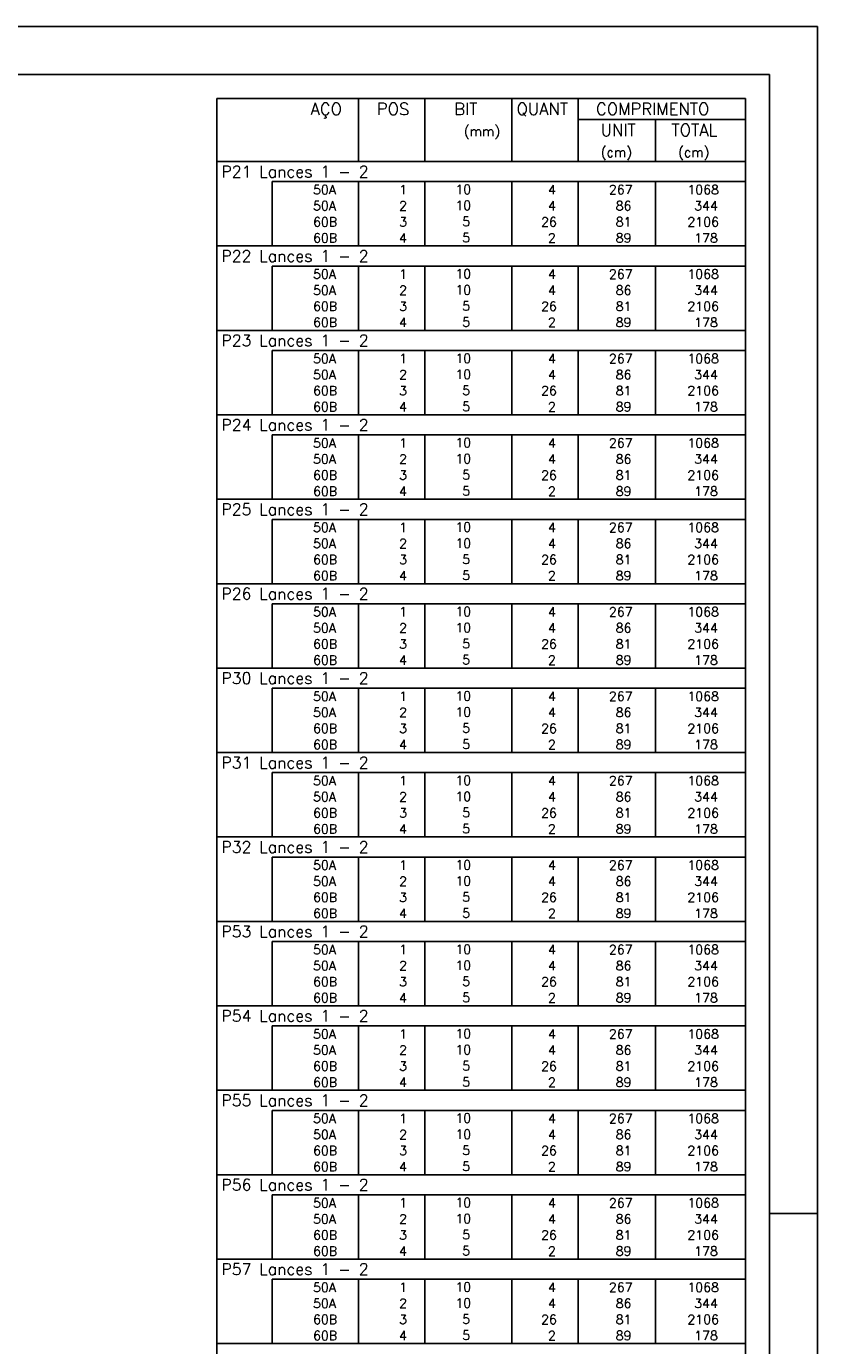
# Model space of a CAD drawing. Extents: x 0 to 119, y 0 to 84.
# Tile 13 of 13: x 102 to 119, y 57 to 84. Entities that reach past the tile are written whole.
import ezdxf

# ---------------------------------------------------------------- set-up
doc = ezdxf.new("R2010")
doc.units = 0
doc.header["$MEASUREMENT"] = 0
for name, color, linetype in [('1', 1, 'CONTINUOUS'), ('2', 2, 'CONTINUOUS'), ('8', 8, 'CONTINUOUS')]:
    doc.layers.add(name, color=color, linetype=linetype)
doc.styles.get("Standard").update_dxf_attribs({"font": 'ROMANS.SHX'})

msp = doc.modelspace()

# ---------------------------------------------------------------- linework, layer by layer
at = {"layer": '1', "linetype": 'Continuous'}
for p, q in [((0, 84.099998), (118.900002, 84.099998)), ((118.900002, 0), (118.900002, 84.099998)), ((117.900002, 59.400002), (118.900002, 59.400002))]:
    msp.add_line(p, q, dxfattribs=at)
at = {"layer": '2', "linetype": 'Continuous'}
for p, q in [((106.4, 82.600451), (106.4, 81.287951)), ((106.4, 82.600451), (117.4, 82.600451)), ((109.35, 81.287951), (109.35, 82.600451)), ((110.73, 81.287951), (110.73, 82.600451)), ((112.54, 81.287951), (112.54, 82.600451)), ((113.92, 81.287951), (113.92, 82.600451)), ((117.4, 82.600451), (117.4, 81.287951)), ((113.92, 82.162951), (117.4, 82.162951)), ((115.53, 81.287951), (115.53, 82.162951)), ((106.4, 81.287951), (117.4, 81.287951)), ((106.4, 80.869705), (106.4, 81.287951)), ((106.4, 81.287951), (117.4, 81.287951)), ((117.4, 80.869705), (117.4, 81.287951)), ((106.4, 80.535108), (106.4, 80.869705)), ((117.4, 80.869705), (107.55, 80.869705)), ((107.55, 80.869705), (107.55, 80.535108)), ((109.35, 80.869705), (109.35, 80.535108)), ((110.73, 80.869705), (110.73, 80.535108)), ((112.54, 80.869705), (112.54, 80.535108)), ((113.92, 80.869705), (113.92, 80.535108)), ((115.53, 80.869705), (115.53, 80.535108)), ((117.4, 80.535108), (117.4, 80.869705)), ((106.4, 80.20051), (106.4, 80.535108)), ((107.55, 80.535108), (107.55, 80.20051)), ((109.35, 80.535108), (109.35, 80.20051)), ((110.73, 80.535108), (110.73, 80.20051)), ((112.54, 80.535108), (112.54, 80.20051)), ((113.92, 80.535108), (113.92, 80.20051)), ((115.53, 80.535108), (115.53, 80.20051)), ((117.4, 80.20051), (117.4, 80.535108)), ((106.4, 79.865913), (106.4, 80.20051)), ((107.55, 80.20051), (107.55, 79.865913)), ((109.35, 80.20051), (109.35, 79.865913)), ((110.73, 80.20051), (110.73, 79.865913)), ((112.54, 80.20051), (112.54, 79.865913)), ((113.92, 80.20051), (113.92, 79.865913)), ((115.53, 80.20051), (115.53, 79.865913)), ((117.4, 79.865913), (117.4, 80.20051)), ((106.4, 79.531316), (106.4, 79.865913)), ((107.55, 79.865913), (107.55, 79.531316)), ((109.35, 79.865913), (109.35, 79.531316)), ((110.73, 79.865913), (110.73, 79.531316)), ((112.54, 79.865913), (112.54, 79.531316)), ((113.92, 79.865913), (113.92, 79.531316)), ((115.53, 79.865913), (115.53, 79.531316)), ((117.4, 79.531316), (117.4, 79.865913)), ((106.4, 79.11307), (106.4, 79.531316)), ((106.4, 79.531316), (117.4, 79.531316)), ((117.4, 79.11307), (117.4, 79.531316)), ((106.4, 78.778473), (106.4, 79.11307)), ((117.4, 79.11307), (107.55, 79.11307)), ((107.55, 79.11307), (107.55, 78.778473)), ((109.35, 79.11307), (109.35, 78.778473)), ((110.73, 79.11307), (110.73, 78.778473)), ((112.54, 79.11307), (112.54, 78.778473)), ((113.92, 79.11307), (113.92, 78.778473)), ((115.53, 79.11307), (115.53, 78.778473)), ((117.4, 78.778473), (117.4, 79.11307)), ((106.4, 78.443875), (106.4, 78.778473)), ((107.55, 78.778473), (107.55, 78.443875)), ((109.35, 78.778473), (109.35, 78.443875)), ((110.73, 78.778473), (110.73, 78.443875)), ((112.54, 78.778473), (112.54, 78.443875)), ((113.92, 78.778473), (113.92, 78.443875)), ((115.53, 78.778473), (115.53, 78.443875)), ((117.4, 78.443875), (117.4, 78.778473)), ((106.4, 78.109278), (106.4, 78.443875)), ((107.55, 78.443875), (107.55, 78.109278)), ((109.35, 78.443875), (109.35, 78.109278)), ((110.73, 78.443875), (110.73, 78.109278)), ((112.54, 78.443875), (112.54, 78.109278)), ((113.92, 78.443875), (113.92, 78.109278)), ((115.53, 78.443875), (115.53, 78.109278)), ((117.4, 78.109278), (117.4, 78.443875)), ((106.4, 77.774681), (106.4, 78.109278)), ((107.55, 78.109278), (107.55, 77.774681)), ((109.35, 78.109278), (109.35, 77.774681)), ((110.73, 78.109278), (110.73, 77.774681)), ((112.54, 78.109278), (112.54, 77.774681)), ((113.92, 78.109278), (113.92, 77.774681)), ((115.53, 78.109278), (115.53, 77.774681)), ((117.4, 77.774681), (117.4, 78.109278)), ((106.4, 77.356435), (106.4, 77.774681)), ((106.4, 77.774681), (117.4, 77.774681)), ((117.4, 77.356435), (117.4, 77.774681)), ((106.4, 77.021838), (106.4, 77.356435)), ((117.4, 77.356435), (107.55, 77.356435)), ((107.55, 77.356435), (107.55, 77.021838)), ((109.35, 77.356435), (109.35, 77.021838)), ((110.73, 77.356435), (110.73, 77.021838)), ((112.54, 77.356435), (112.54, 77.021838)), ((113.92, 77.356435), (113.92, 77.021838)), ((115.53, 77.356435), (115.53, 77.021838)), ((117.4, 77.021838), (117.4, 77.356435)), ((106.4, 76.68724), (106.4, 77.021838)), ((107.55, 77.021838), (107.55, 76.68724)), ((109.35, 77.021838), (109.35, 76.68724)), ((110.73, 77.021838), (110.73, 76.68724)), ((112.54, 77.021838), (112.54, 76.68724)), ((113.92, 77.021838), (113.92, 76.68724)), ((115.53, 77.021838), (115.53, 76.68724)), ((117.4, 76.68724), (117.4, 77.021838)), ((106.4, 76.352643), (106.4, 76.68724)), ((107.55, 76.68724), (107.55, 76.352643)), ((109.35, 76.68724), (109.35, 76.352643)), ((110.73, 76.68724), (110.73, 76.352643)), ((112.54, 76.68724), (112.54, 76.352643)), ((113.92, 76.68724), (113.92, 76.352643)), ((115.53, 76.68724), (115.53, 76.352643)), ((117.4, 76.352643), (117.4, 76.68724)), ((106.4, 76.018046), (106.4, 76.352643)), ((107.55, 76.352643), (107.55, 76.018046)), ((109.35, 76.352643), (109.35, 76.018046)), ((110.73, 76.352643), (110.73, 76.018046)), ((112.54, 76.352643), (112.54, 76.018046)), ((113.92, 76.352643), (113.92, 76.018046)), ((115.53, 76.352643), (115.53, 76.018046)), ((117.4, 76.018046), (117.4, 76.352643)), ((106.4, 75.5998), (106.4, 76.018046)), ((106.4, 76.018046), (117.4, 76.018046)), ((117.4, 75.5998), (117.4, 76.018046)), ((106.4, 75.265203), (106.4, 75.5998)), ((117.4, 75.5998), (107.55, 75.5998)), ((107.55, 75.5998), (107.55, 75.265203)), ((109.35, 75.5998), (109.35, 75.265203)), ((110.73, 75.5998), (110.73, 75.265203)), ((112.54, 75.5998), (112.54, 75.265203)), ((113.92, 75.5998), (113.92, 75.265203)), ((115.53, 75.5998), (115.53, 75.265203)), ((117.4, 75.265203), (117.4, 75.5998)), ((106.4, 74.930605), (106.4, 75.265203)), ((107.55, 75.265203), (107.55, 74.930605)), ((109.35, 75.265203), (109.35, 74.930605)), ((110.73, 75.265203), (110.73, 74.930605)), ((112.54, 75.265203), (112.54, 74.930605)), ((113.92, 75.265203), (113.92, 74.930605)), ((115.53, 75.265203), (115.53, 74.930605)), ((117.4, 74.930605), (117.4, 75.265203)), ((106.4, 74.596008), (106.4, 74.930605)), ((107.55, 74.930605), (107.55, 74.596008)), ((109.35, 74.930605), (109.35, 74.596008)), ((110.73, 74.930605), (110.73, 74.596008)), ((112.54, 74.930605), (112.54, 74.596008)), ((113.92, 74.930605), (113.92, 74.596008)), ((115.53, 74.930605), (115.53, 74.596008)), ((117.4, 74.596008), (117.4, 74.930605)), ((106.4, 74.261411), (106.4, 74.596008)), ((107.55, 74.596008), (107.55, 74.261411)), ((109.35, 74.596008), (109.35, 74.261411)), ((110.73, 74.596008), (110.73, 74.261411)), ((112.54, 74.596008), (112.54, 74.261411)), ((113.92, 74.596008), (113.92, 74.261411)), ((115.53, 74.596008), (115.53, 74.261411)), ((117.4, 74.261411), (117.4, 74.596008)), ((106.4, 73.843165), (106.4, 74.261411)), ((106.4, 74.261411), (117.4, 74.261411)), ((117.4, 73.843165), (117.4, 74.261411)), ((106.4, 73.508568), (106.4, 73.843165)), ((117.4, 73.843165), (107.55, 73.843165)), ((107.55, 73.843165), (107.55, 73.508568)), ((109.35, 73.843165), (109.35, 73.508568)), ((110.73, 73.843165), (110.73, 73.508568)), ((112.54, 73.843165), (112.54, 73.508568)), ((113.92, 73.843165), (113.92, 73.508568)), ((115.53, 73.843165), (115.53, 73.508568)), ((117.4, 73.508568), (117.4, 73.843165)), ((106.4, 73.17397), (106.4, 73.508568)), ((107.55, 73.508568), (107.55, 73.17397)), ((109.35, 73.508568), (109.35, 73.17397)), ((110.73, 73.508568), (110.73, 73.17397)), ((112.54, 73.508568), (112.54, 73.17397)), ((113.92, 73.508568), (113.92, 73.17397)), ((115.53, 73.508568), (115.53, 73.17397)), ((117.4, 73.17397), (117.4, 73.508568)), ((106.4, 72.839373), (106.4, 73.17397)), ((107.55, 73.17397), (107.55, 72.839373)), ((109.35, 73.17397), (109.35, 72.839373)), ((110.73, 73.17397), (110.73, 72.839373)), ((112.54, 73.17397), (112.54, 72.839373)), ((113.92, 73.17397), (113.92, 72.839373)), ((115.53, 73.17397), (115.53, 72.839373)), ((117.4, 72.839373), (117.4, 73.17397)), ((106.4, 72.504776), (106.4, 72.839373)), ((107.55, 72.839373), (107.55, 72.504776)), ((109.35, 72.839373), (109.35, 72.504776)), ((110.73, 72.839373), (110.73, 72.504776)), ((112.54, 72.839373), (112.54, 72.504776)), ((113.92, 72.839373), (113.92, 72.504776)), ((115.53, 72.839373), (115.53, 72.504776)), ((117.4, 72.504776), (117.4, 72.839373)), ((106.4, 72.08653), (106.4, 72.504776)), ((106.4, 72.504776), (117.4, 72.504776)), ((117.4, 72.08653), (117.4, 72.504776)), ((106.4, 71.751933), (106.4, 72.08653)), ((117.4, 72.08653), (107.55, 72.08653)), ((107.55, 72.08653), (107.55, 71.751933)), ((109.35, 72.08653), (109.35, 71.751933)), ((110.73, 72.08653), (110.73, 71.751933)), ((112.54, 72.08653), (112.54, 71.751933)), ((113.92, 72.08653), (113.92, 71.751933)), ((115.53, 72.08653), (115.53, 71.751933)), ((117.4, 71.751933), (117.4, 72.08653)), ((106.4, 71.417335), (106.4, 71.751933)), ((107.55, 71.751933), (107.55, 71.417335)), ((109.35, 71.751933), (109.35, 71.417335)), ((110.73, 71.751933), (110.73, 71.417335)), ((112.54, 71.751933), (112.54, 71.417335)), ((113.92, 71.751933), (113.92, 71.417335)), ((115.53, 71.751933), (115.53, 71.417335)), ((117.4, 71.417335), (117.4, 71.751933)), ((106.4, 71.082738), (106.4, 71.417335)), ((107.55, 71.417335), (107.55, 71.082738)), ((109.35, 71.417335), (109.35, 71.082738)), ((110.73, 71.417335), (110.73, 71.082738)), ((112.54, 71.417335), (112.54, 71.082738)), ((113.92, 71.417335), (113.92, 71.082738)), ((115.53, 71.417335), (115.53, 71.082738)), ((117.4, 71.082738), (117.4, 71.417335)), ((106.4, 70.748141), (106.4, 71.082738)), ((107.55, 71.082738), (107.55, 70.748141)), ((109.35, 71.082738), (109.35, 70.748141)), ((110.73, 71.082738), (110.73, 70.748141)), ((112.54, 71.082738), (112.54, 70.748141)), ((113.92, 71.082738), (113.92, 70.748141)), ((115.53, 71.082738), (115.53, 70.748141)), ((117.4, 70.748141), (117.4, 71.082738)), ((106.4, 70.329895), (106.4, 70.748141)), ((106.4, 70.748141), (117.4, 70.748141)), ((117.4, 70.329895), (117.4, 70.748141)), ((106.4, 69.995298), (106.4, 70.329895)), ((117.4, 70.329895), (107.55, 70.329895)), ((107.55, 70.329895), (107.55, 69.995298)), ((109.35, 70.329895), (109.35, 69.995298)), ((110.73, 70.329895), (110.73, 69.995298)), ((112.54, 70.329895), (112.54, 69.995298)), ((113.92, 70.329895), (113.92, 69.995298)), ((115.53, 70.329895), (115.53, 69.995298)), ((117.4, 69.995298), (117.4, 70.329895)), ((106.4, 69.6607), (106.4, 69.995298)), ((107.55, 69.995298), (107.55, 69.6607)), ((109.35, 69.995298), (109.35, 69.6607)), ((110.73, 69.995298), (110.73, 69.6607)), ((112.54, 69.995298), (112.54, 69.6607)), ((113.92, 69.995298), (113.92, 69.6607)), ((115.53, 69.995298), (115.53, 69.6607)), ((117.4, 69.6607), (117.4, 69.995298)), ((106.4, 69.326103), (106.4, 69.6607)), ((107.55, 69.6607), (107.55, 69.326103)), ((109.35, 69.6607), (109.35, 69.326103)), ((110.73, 69.6607), (110.73, 69.326103)), ((112.54, 69.6607), (112.54, 69.326103)), ((113.92, 69.6607), (113.92, 69.326103)), ((115.53, 69.6607), (115.53, 69.326103)), ((117.4, 69.326103), (117.4, 69.6607)), ((106.4, 68.991506), (106.4, 69.326103)), ((107.55, 69.326103), (107.55, 68.991506)), ((109.35, 69.326103), (109.35, 68.991506)), ((110.73, 69.326103), (110.73, 68.991506)), ((112.54, 69.326103), (112.54, 68.991506)), ((113.92, 69.326103), (113.92, 68.991506)), ((115.53, 69.326103), (115.53, 68.991506)), ((117.4, 68.991506), (117.4, 69.326103)), ((106.4, 68.57326), (106.4, 68.991506)), ((106.4, 68.991506), (117.4, 68.991506)), ((117.4, 68.57326), (117.4, 68.991506)), ((106.4, 68.238663), (106.4, 68.57326)), ((117.4, 68.57326), (107.55, 68.57326)), ((107.55, 68.57326), (107.55, 68.238663)), ((109.35, 68.57326), (109.35, 68.238663)), ((110.73, 68.57326), (110.73, 68.238663)), ((112.54, 68.57326), (112.54, 68.238663)), ((113.92, 68.57326), (113.92, 68.238663)), ((115.53, 68.57326), (115.53, 68.238663)), ((117.4, 68.238663), (117.4, 68.57326)), ((106.4, 67.904065), (106.4, 68.238663)), ((107.55, 68.238663), (107.55, 67.904065)), ((109.35, 68.238663), (109.35, 67.904065)), ((110.73, 68.238663), (110.73, 67.904065)), ((112.54, 68.238663), (112.54, 67.904065)), ((113.92, 68.238663), (113.92, 67.904065)), ((115.53, 68.238663), (115.53, 67.904065)), ((117.4, 67.904065), (117.4, 68.238663)), ((106.4, 67.569468), (106.4, 67.904065)), ((107.55, 67.904065), (107.55, 67.569468)), ((109.35, 67.904065), (109.35, 67.569468)), ((110.73, 67.904065), (110.73, 67.569468)), ((112.54, 67.904065), (112.54, 67.569468)), ((113.92, 67.904065), (113.92, 67.569468)), ((115.53, 67.904065), (115.53, 67.569468)), ((117.4, 67.569468), (117.4, 67.904065)), ((106.4, 67.234871), (106.4, 67.569468)), ((107.55, 67.569468), (107.55, 67.234871)), ((109.35, 67.569468), (109.35, 67.234871)), ((110.73, 67.569468), (110.73, 67.234871)), ((112.54, 67.569468), (112.54, 67.234871)), ((113.92, 67.569468), (113.92, 67.234871)), ((115.53, 67.569468), (115.53, 67.234871)), ((117.4, 67.234871), (117.4, 67.569468)), ((106.4, 66.816625), (106.4, 67.234871)), ((106.4, 67.234871), (117.4, 67.234871)), ((117.4, 66.816625), (117.4, 67.234871)), ((106.4, 66.482028), (106.4, 66.816625)), ((117.4, 66.816625), (107.55, 66.816625)), ((107.55, 66.816625), (107.55, 66.482028)), ((109.35, 66.816625), (109.35, 66.482028)), ((110.73, 66.816625), (110.73, 66.482028)), ((112.54, 66.816625), (112.54, 66.482028)), ((113.92, 66.816625), (113.92, 66.482028)), ((115.53, 66.816625), (115.53, 66.482028)), ((117.4, 66.482028), (117.4, 66.816625)), ((106.4, 66.14743), (106.4, 66.482028)), ((107.55, 66.482028), (107.55, 66.14743)), ((109.35, 66.482028), (109.35, 66.14743)), ((110.73, 66.482028), (110.73, 66.14743)), ((112.54, 66.482028), (112.54, 66.14743)), ((113.92, 66.482028), (113.92, 66.14743)), ((115.53, 66.482028), (115.53, 66.14743)), ((117.4, 66.14743), (117.4, 66.482028)), ((106.4, 65.812833), (106.4, 66.14743)), ((107.55, 66.14743), (107.55, 65.812833)), ((109.35, 66.14743), (109.35, 65.812833)), ((110.73, 66.14743), (110.73, 65.812833)), ((112.54, 66.14743), (112.54, 65.812833)), ((113.92, 66.14743), (113.92, 65.812833)), ((115.53, 66.14743), (115.53, 65.812833)), ((117.4, 65.812833), (117.4, 66.14743)), ((106.4, 65.478236), (106.4, 65.812833)), ((107.55, 65.812833), (107.55, 65.478236)), ((109.35, 65.812833), (109.35, 65.478236)), ((110.73, 65.812833), (110.73, 65.478236)), ((112.54, 65.812833), (112.54, 65.478236)), ((113.92, 65.812833), (113.92, 65.478236)), ((115.53, 65.812833), (115.53, 65.478236)), ((117.4, 65.478236), (117.4, 65.812833)), ((106.4, 65.05999), (106.4, 65.478236)), ((106.4, 65.478236), (117.4, 65.478236)), ((117.4, 65.05999), (117.4, 65.478236)), ((106.4, 64.725392), (106.4, 65.05999)), ((117.4, 65.05999), (107.55, 65.05999)), ((107.55, 65.05999), (107.55, 64.725392)), ((109.35, 65.05999), (109.35, 64.725392)), ((110.73, 65.05999), (110.73, 64.725392)), ((112.54, 65.05999), (112.54, 64.725392)), ((113.92, 65.05999), (113.92, 64.725392)), ((115.53, 65.05999), (115.53, 64.725392)), ((117.4, 64.725392), (117.4, 65.05999)), ((106.4, 64.390795), (106.4, 64.725392)), ((107.55, 64.725392), (107.55, 64.390795)), ((109.35, 64.725392), (109.35, 64.390795)), ((110.73, 64.725392), (110.73, 64.390795)), ((112.54, 64.725392), (112.54, 64.390795)), ((113.92, 64.725392), (113.92, 64.390795)), ((115.53, 64.725392), (115.53, 64.390795)), ((117.4, 64.390795), (117.4, 64.725392)), ((106.4, 64.056198), (106.4, 64.390795)), ((107.55, 64.390795), (107.55, 64.056198)), ((109.35, 64.390795), (109.35, 64.056198)), ((110.73, 64.390795), (110.73, 64.056198)), ((112.54, 64.390795), (112.54, 64.056198)), ((113.92, 64.390795), (113.92, 64.056198)), ((115.53, 64.390795), (115.53, 64.056198)), ((117.4, 64.056198), (117.4, 64.390795)), ((106.4, 63.721601), (106.4, 64.056198)), ((107.55, 64.056198), (107.55, 63.721601)), ((109.35, 64.056198), (109.35, 63.721601)), ((110.73, 64.056198), (110.73, 63.721601)), ((112.54, 64.056198), (112.54, 63.721601)), ((113.92, 64.056198), (113.92, 63.721601)), ((115.53, 64.056198), (115.53, 63.721601)), ((117.4, 63.721601), (117.4, 64.056198)), ((106.4, 63.303355), (106.4, 63.721601)), ((106.4, 63.721601), (117.4, 63.721601)), ((117.4, 63.303355), (117.4, 63.721601)), ((106.4, 62.968757), (106.4, 63.303355)), ((117.4, 63.303355), (107.55, 63.303355)), ((107.55, 63.303355), (107.55, 62.968757)), ((109.35, 63.303355), (109.35, 62.968757)), ((110.73, 63.303355), (110.73, 62.968757)), ((112.54, 63.303355), (112.54, 62.968757)), ((113.92, 63.303355), (113.92, 62.968757)), ((115.53, 63.303355), (115.53, 62.968757)), ((117.4, 62.968757), (117.4, 63.303355)), ((106.4, 62.63416), (106.4, 62.968757)), ((107.55, 62.968757), (107.55, 62.63416)), ((109.35, 62.968757), (109.35, 62.63416)), ((110.73, 62.968757), (110.73, 62.63416)), ((112.54, 62.968757), (112.54, 62.63416)), ((113.92, 62.968757), (113.92, 62.63416)), ((115.53, 62.968757), (115.53, 62.63416)), ((117.4, 62.63416), (117.4, 62.968757)), ((106.4, 62.299563), (106.4, 62.63416)), ((107.55, 62.63416), (107.55, 62.299563)), ((109.35, 62.63416), (109.35, 62.299563)), ((110.73, 62.63416), (110.73, 62.299563)), ((112.54, 62.63416), (112.54, 62.299563)), ((113.92, 62.63416), (113.92, 62.299563)), ((115.53, 62.63416), (115.53, 62.299563)), ((117.4, 62.299563), (117.4, 62.63416)), ((106.4, 61.964966), (106.4, 62.299563)), ((107.55, 62.299563), (107.55, 61.964966)), ((109.35, 62.299563), (109.35, 61.964966)), ((110.73, 62.299563), (110.73, 61.964966)), ((112.54, 62.299563), (112.54, 61.964966)), ((113.92, 62.299563), (113.92, 61.964966)), ((115.53, 62.299563), (115.53, 61.964966)), ((117.4, 61.964966), (117.4, 62.299563)), ((106.4, 61.54672), (106.4, 61.964966)), ((106.4, 61.964966), (117.4, 61.964966)), ((117.4, 61.54672), (117.4, 61.964966)), ((106.4, 61.212122), (106.4, 61.54672)), ((117.4, 61.54672), (107.55, 61.54672)), ((107.55, 61.54672), (107.55, 61.212122)), ((109.35, 61.54672), (109.35, 61.212122)), ((110.73, 61.54672), (110.73, 61.212122)), ((112.54, 61.54672), (112.54, 61.212122)), ((113.92, 61.54672), (113.92, 61.212122)), ((115.53, 61.54672), (115.53, 61.212122)), ((117.4, 61.212122), (117.4, 61.54672)), ((106.4, 60.877525), (106.4, 61.212122)), ((107.55, 61.212122), (107.55, 60.877525)), ((109.35, 61.212122), (109.35, 60.877525)), ((110.73, 61.212122), (110.73, 60.877525)), ((112.54, 61.212122), (112.54, 60.877525)), ((113.92, 61.212122), (113.92, 60.877525)), ((115.53, 61.212122), (115.53, 60.877525)), ((117.4, 60.877525), (117.4, 61.212122)), ((106.4, 60.542928), (106.4, 60.877525)), ((107.55, 60.877525), (107.55, 60.542928)), ((109.35, 60.877525), (109.35, 60.542928)), ((110.73, 60.877525), (110.73, 60.542928)), ((112.54, 60.877525), (112.54, 60.542928)), ((113.92, 60.877525), (113.92, 60.542928)), ((115.53, 60.877525), (115.53, 60.542928)), ((117.4, 60.542928), (117.4, 60.877525)), ((106.4, 60.208331), (106.4, 60.542928)), ((107.55, 60.542928), (107.55, 60.208331)), ((109.35, 60.542928), (109.35, 60.208331)), ((110.73, 60.542928), (110.73, 60.208331)), ((112.54, 60.542928), (112.54, 60.208331)), ((113.92, 60.542928), (113.92, 60.208331)), ((115.53, 60.542928), (115.53, 60.208331)), ((117.4, 60.208331), (117.4, 60.542928)), ((106.4, 59.790085), (106.4, 60.208331)), ((106.4, 60.208331), (117.4, 60.208331)), ((117.4, 59.790085), (117.4, 60.208331)), ((106.4, 59.455487), (106.4, 59.790085)), ((117.4, 59.790085), (107.55, 59.790085)), ((107.55, 59.790085), (107.55, 59.455487)), ((109.35, 59.790085), (109.35, 59.455487)), ((110.73, 59.790085), (110.73, 59.455487)), ((112.54, 59.790085), (112.54, 59.455487)), ((113.92, 59.790085), (113.92, 59.455487)), ((115.53, 59.790085), (115.53, 59.455487)), ((117.4, 59.455487), (117.4, 59.790085)), ((106.4, 59.12089), (106.4, 59.455487)), ((107.55, 59.455487), (107.55, 59.12089)), ((109.35, 59.455487), (109.35, 59.12089)), ((110.73, 59.455487), (110.73, 59.12089)), ((112.54, 59.455487), (112.54, 59.12089)), ((113.92, 59.455487), (113.92, 59.12089)), ((115.53, 59.455487), (115.53, 59.12089)), ((117.4, 59.12089), (117.4, 59.455487)), ((106.4, 58.786293), (106.4, 59.12089)), ((107.55, 59.12089), (107.55, 58.786293)), ((109.35, 59.12089), (109.35, 58.786293)), ((110.73, 59.12089), (110.73, 58.786293)), ((112.54, 59.12089), (112.54, 58.786293)), ((113.92, 59.12089), (113.92, 58.786293)), ((115.53, 59.12089), (115.53, 58.786293)), ((117.4, 58.786293), (117.4, 59.12089)), ((106.4, 58.451696), (106.4, 58.786293)), ((107.55, 58.786293), (107.55, 58.451696)), ((109.35, 58.786293), (109.35, 58.451696)), ((110.73, 58.786293), (110.73, 58.451696)), ((112.54, 58.786293), (112.54, 58.451696)), ((113.92, 58.786293), (113.92, 58.451696)), ((115.53, 58.786293), (115.53, 58.451696)), ((117.4, 58.451696), (117.4, 58.786293)), ((106.4, 58.03345), (106.4, 58.451696)), ((106.4, 58.451696), (117.4, 58.451696)), ((117.4, 58.03345), (117.4, 58.451696)), ((106.4, 57.698852), (106.4, 58.03345)), ((117.4, 58.03345), (107.55, 58.03345)), ((107.55, 58.03345), (107.55, 57.698852)), ((109.35, 58.03345), (109.35, 57.698852)), ((110.73, 58.03345), (110.73, 57.698852)), ((112.54, 58.03345), (112.54, 57.698852)), ((113.92, 58.03345), (113.92, 57.698852)), ((115.53, 58.03345), (115.53, 57.698852)), ((117.4, 57.698852), (117.4, 58.03345)), ((106.4, 57.364255), (106.4, 57.698852)), ((107.55, 57.698852), (107.55, 57.364255)), ((109.35, 57.698852), (109.35, 57.364255)), ((110.73, 57.698852), (110.73, 57.364255)), ((112.54, 57.698852), (112.54, 57.364255)), ((113.92, 57.698852), (113.92, 57.364255)), ((115.53, 57.698852), (115.53, 57.364255)), ((117.4, 57.364255), (117.4, 57.698852)), ((106.4, 57.029658), (106.4, 57.364255)), ((107.55, 57.364255), (107.55, 57.029658)), ((109.35, 57.364255), (109.35, 57.029658)), ((110.73, 57.364255), (110.73, 57.029658)), ((112.54, 57.364255), (112.54, 57.029658)), ((113.92, 57.364255), (113.92, 57.029658)), ((115.53, 57.364255), (115.53, 57.029658)), ((117.4, 57.029658), (117.4, 57.364255)), ((106.4, 56.695061), (106.4, 57.029658)), ((107.55, 57.029658), (107.55, 56.695061)), ((109.35, 57.029658), (109.35, 56.695061)), ((110.73, 57.029658), (110.73, 56.695061)), ((112.54, 57.029658), (112.54, 56.695061)), ((113.92, 57.029658), (113.92, 56.695061)), ((115.53, 57.029658), (115.53, 56.695061)), ((117.4, 56.695061), (117.4, 57.029658)), ((106.4, 56.276815), (106.4, 56.695061)), ((106.4, 56.695061), (117.4, 56.695061)), ((117.4, 56.276815), (117.4, 56.695061))]:
    msp.add_line(p, q, dxfattribs=at)
at = {"layer": '8', "linetype": 'Continuous'}
for p in [(2.5, 83.099998), (117.900002, 1)]:
    msp.add_line(p, (117.900002, 83.099998), dxfattribs=at)

# ---------------------------------------------------------------- texts
at = {"layer": '2', "linetype": 'Continuous'}
for s, height, p in [('AÇO', 0.25, (108.34958, 82.256701)), ('POS', 0.25, (109.73, 82.256701)), ('BIT', 0.25, (111.34, 82.256701)), ('QUANT', 0.25, (112.636489, 82.256701)), ('COMPRIMENTO', 0.25, (114.289469, 82.256701)), ('UNIT', 0.25, (114.386854, 81.819201)), ('TOTAL', 0.25, (115.859307, 81.819201)), ('(mm)', 0.2, (111.54, 81.819201)), ('(cm)', 0.2, (114.386854, 81.381701)), ('(cm)', 0.2, (115.996854, 81.381701)), ('P21 Lances 1 - 2', 0.238998, (106.495798, 80.959329)), ('     50A', 0.191198, (107.689661, 80.606807)), ('  1', 0.191198, (109.93, 80.606807)), ('   10  ', 0.191198, (110.936543, 80.612585)), ('    4', 0.191198, (112.72, 80.606807)), ('   267', 0.191198, (114.13, 80.606807)), ('   1068', 0.191198, (115.763622, 80.606807)), ('     50A', 0.191198, (107.689661, 80.27221)), ('  2', 0.191198, (109.93, 80.27221)), ('   10  ', 0.191198, (110.936543, 80.277988)), ('    4', 0.191198, (112.72, 80.27221)), ('    86', 0.191198, (114.13, 80.27221)), ('    344', 0.191198, (115.763622, 80.27221)), ('     60B', 0.191198, (107.689661, 79.937613)), ('  3', 0.191198, (109.93, 79.937613)), ('    5  ', 0.191198, (110.936543, 79.943391)), ('   26', 0.191198, (112.72, 79.937613)), ('    81', 0.191198, (114.13, 79.937613)), ('   2106', 0.191198, (115.763622, 79.937613)), ('     60B', 0.191198, (107.689661, 79.603015)), ('  4', 0.191198, (109.93, 79.603015)), ('    5  ', 0.191198, (110.936543, 79.608793)), ('    2', 0.191198, (112.72, 79.603015)), ('    89', 0.191198, (114.13, 79.603015)), ('    178', 0.191198, (115.763622, 79.603015)), ('P22 Lances 1 - 2', 0.238998, (106.495798, 79.202694)), ('   10  ', 0.191198, (110.936543, 78.85595)), ('     50A', 0.191198, (107.689661, 78.850172)), ('  1', 0.191198, (109.93, 78.850172)), ('    4', 0.191198, (112.72, 78.850172)), ('   267', 0.191198, (114.13, 78.850172)), ('   1068', 0.191198, (115.763622, 78.850172)), ('     50A', 0.191198, (107.689661, 78.515575)), ('  2', 0.191198, (109.93, 78.515575)), ('   10  ', 0.191198, (110.936543, 78.521353)), ('    4', 0.191198, (112.72, 78.515575)), ('    86', 0.191198, (114.13, 78.515575)), ('    344', 0.191198, (115.763622, 78.515575)), ('     60B', 0.191198, (107.689661, 78.180978)), ('  3', 0.191198, (109.93, 78.180978)), ('    5  ', 0.191198, (110.936543, 78.186756)), ('   26', 0.191198, (112.72, 78.180978)), ('    81', 0.191198, (114.13, 78.180978)), ('   2106', 0.191198, (115.763622, 78.180978)), ('     60B', 0.191198, (107.689661, 77.84638)), ('  4', 0.191198, (109.93, 77.84638)), ('    5  ', 0.191198, (110.936543, 77.852158)), ('    2', 0.191198, (112.72, 77.84638)), ('    89', 0.191198, (114.13, 77.84638)), ('    178', 0.191198, (115.763622, 77.84638)), ('P23 Lances 1 - 2', 0.238998, (106.495798, 77.446059)), ('     50A', 0.191198, (107.689661, 77.093537)), ('  1', 0.191198, (109.93, 77.093537)), ('   10  ', 0.191198, (110.936543, 77.099315)), ('    4', 0.191198, (112.72, 77.093537)), ('   267', 0.191198, (114.13, 77.093537)), ('   1068', 0.191198, (115.763622, 77.093537)), ('     50A', 0.191198, (107.689661, 76.75894)), ('  2', 0.191198, (109.93, 76.75894)), ('   10  ', 0.191198, (110.936543, 76.764718)), ('    4', 0.191198, (112.72, 76.75894)), ('    86', 0.191198, (114.13, 76.75894)), ('    344', 0.191198, (115.763622, 76.75894)), ('     60B', 0.191198, (107.689661, 76.424343)), ('  3', 0.191198, (109.93, 76.424343)), ('    5  ', 0.191198, (110.936543, 76.43012)), ('   26', 0.191198, (112.72, 76.424343)), ('    81', 0.191198, (114.13, 76.424343)), ('   2106', 0.191198, (115.763622, 76.424343)), ('     60B', 0.191198, (107.689661, 76.089745)), ('  4', 0.191198, (109.93, 76.089745)), ('    5  ', 0.191198, (110.936543, 76.095523)), ('    2', 0.191198, (112.72, 76.089745)), ('    89', 0.191198, (114.13, 76.089745)), ('    178', 0.191198, (115.763622, 76.089745)), ('P24 Lances 1 - 2', 0.238998, (106.495798, 75.689424)), ('     50A', 0.191198, (107.689661, 75.336902)), ('  1', 0.191198, (109.93, 75.336902)), ('   10  ', 0.191198, (110.936543, 75.34268)), ('    4', 0.191198, (112.72, 75.336902)), ('   267', 0.191198, (114.13, 75.336902)), ('   1068', 0.191198, (115.763622, 75.336902)), ('     50A', 0.191198, (107.689661, 75.002305)), ('  2', 0.191198, (109.93, 75.002305)), ('   10  ', 0.191198, (110.936543, 75.008083)), ('    4', 0.191198, (112.72, 75.002305)), ('    86', 0.191198, (114.13, 75.002305)), ('    344', 0.191198, (115.763622, 75.002305)), ('     60B', 0.191198, (107.689661, 74.667708)), ('  3', 0.191198, (109.93, 74.667708)), ('    5  ', 0.191198, (110.936543, 74.673485)), ('   26', 0.191198, (112.72, 74.667708)), ('    81', 0.191198, (114.13, 74.667708)), ('   2106', 0.191198, (115.763622, 74.667708)), ('     60B', 0.191198, (107.689661, 74.33311)), ('  4', 0.191198, (109.93, 74.33311)), ('    5  ', 0.191198, (110.936543, 74.338888)), ('    2', 0.191198, (112.72, 74.33311)), ('    89', 0.191198, (114.13, 74.33311)), ('    178', 0.191198, (115.763622, 74.33311)), ('P25 Lances 1 - 2', 0.238998, (106.495798, 73.932789)), ('     50A', 0.191198, (107.689661, 73.580267)), ('  1', 0.191198, (109.93, 73.580267)), ('   10  ', 0.191198, (110.936543, 73.586045)), ('    4', 0.191198, (112.72, 73.580267)), ('   267', 0.191198, (114.13, 73.580267)), ('   1068', 0.191198, (115.763622, 73.580267)), ('     50A', 0.191198, (107.689661, 73.24567)), ('  2', 0.191198, (109.93, 73.24567)), ('   10  ', 0.191198, (110.936543, 73.251448)), ('    4', 0.191198, (112.72, 73.24567)), ('    86', 0.191198, (114.13, 73.24567)), ('    344', 0.191198, (115.763622, 73.24567)), ('     60B', 0.191198, (107.689661, 72.911073)), ('  3', 0.191198, (109.93, 72.911073)), ('    5  ', 0.191198, (110.936543, 72.91685)), ('   26', 0.191198, (112.72, 72.911073)), ('    81', 0.191198, (114.13, 72.911073)), ('   2106', 0.191198, (115.763622, 72.911073)), ('     60B', 0.191198, (107.689661, 72.576475)), ('  4', 0.191198, (109.93, 72.576475)), ('    5  ', 0.191198, (110.936543, 72.582253)), ('    2', 0.191198, (112.72, 72.576475)), ('    89', 0.191198, (114.13, 72.576475)), ('    178', 0.191198, (115.763622, 72.576475)), ('P26 Lances 1 - 2', 0.238998, (106.495798, 72.176154)), ('     50A', 0.191198, (107.689661, 71.823632)), ('  1', 0.191198, (109.93, 71.823632)), ('   10  ', 0.191198, (110.936543, 71.82941)), ('    4', 0.191198, (112.72, 71.823632)), ('   267', 0.191198, (114.13, 71.823632)), ('   1068', 0.191198, (115.763622, 71.823632)), ('     50A', 0.191198, (107.689661, 71.489035)), ('  2', 0.191198, (109.93, 71.489035)), ('   10  ', 0.191198, (110.936543, 71.494813)), ('    4', 0.191198, (112.72, 71.489035)), ('    86', 0.191198, (114.13, 71.489035)), ('    344', 0.191198, (115.763622, 71.489035)), ('     60B', 0.191198, (107.689661, 71.154438)), ('  3', 0.191198, (109.93, 71.154438)), ('    5  ', 0.191198, (110.936543, 71.160215)), ('   26', 0.191198, (112.72, 71.154438)), ('    81', 0.191198, (114.13, 71.154438)), ('   2106', 0.191198, (115.763622, 71.154438)), ('     60B', 0.191198, (107.689661, 70.81984)), ('  4', 0.191198, (109.93, 70.81984)), ('    5  ', 0.191198, (110.936543, 70.825618)), ('    2', 0.191198, (112.72, 70.81984)), ('    89', 0.191198, (114.13, 70.81984)), ('    178', 0.191198, (115.763622, 70.81984)), ('P30 Lances 1 - 2', 0.238998, (106.495798, 70.419519)), ('   10  ', 0.191198, (110.936543, 70.072775)), ('     50A', 0.191198, (107.689661, 70.066997)), ('  1', 0.191198, (109.93, 70.066997)), ('    4', 0.191198, (112.72, 70.066997)), ('   267', 0.191198, (114.13, 70.066997)), ('   1068', 0.191198, (115.763622, 70.066997)), ('     50A', 0.191198, (107.689661, 69.7324)), ('  2', 0.191198, (109.93, 69.7324)), ('   10  ', 0.191198, (110.936543, 69.738178)), ('    4', 0.191198, (112.72, 69.7324)), ('    86', 0.191198, (114.13, 69.7324)), ('    344', 0.191198, (115.763622, 69.7324)), ('     60B', 0.191198, (107.689661, 69.397803)), ('  3', 0.191198, (109.93, 69.397803)), ('    5  ', 0.191198, (110.936543, 69.40358)), ('   26', 0.191198, (112.72, 69.397803)), ('    81', 0.191198, (114.13, 69.397803)), ('   2106', 0.191198, (115.763622, 69.397803)), ('     60B', 0.191198, (107.689661, 69.063205)), ('  4', 0.191198, (109.93, 69.063205)), ('    5  ', 0.191198, (110.936543, 69.068983)), ('    2', 0.191198, (112.72, 69.063205)), ('    89', 0.191198, (114.13, 69.063205)), ('    178', 0.191198, (115.763622, 69.063205)), ('P31 Lances 1 - 2', 0.238998, (106.495798, 68.662884)), ('     50A', 0.191198, (107.689661, 68.310362)), ('  1', 0.191198, (109.93, 68.310362)), ('   10  ', 0.191198, (110.936543, 68.31614)), ('    4', 0.191198, (112.72, 68.310362)), ('   267', 0.191198, (114.13, 68.310362)), ('   1068', 0.191198, (115.763622, 68.310362)), ('     50A', 0.191198, (107.689661, 67.975765)), ('  2', 0.191198, (109.93, 67.975765)), ('   10  ', 0.191198, (110.936543, 67.981543)), ('    4', 0.191198, (112.72, 67.975765)), ('    86', 0.191198, (114.13, 67.975765)), ('    344', 0.191198, (115.763622, 67.975765)), ('     60B', 0.191198, (107.689661, 67.641167)), ('  3', 0.191198, (109.93, 67.641167)), ('    5  ', 0.191198, (110.936543, 67.646945)), ('   26', 0.191198, (112.72, 67.641167)), ('    81', 0.191198, (114.13, 67.641167)), ('   2106', 0.191198, (115.763622, 67.641167)), ('     60B', 0.191198, (107.689661, 67.30657)), ('  4', 0.191198, (109.93, 67.30657)), ('    5  ', 0.191198, (110.936543, 67.312348)), ('    2', 0.191198, (112.72, 67.30657)), ('    89', 0.191198, (114.13, 67.30657)), ('    178', 0.191198, (115.763622, 67.30657)), ('P32 Lances 1 - 2', 0.238998, (106.495798, 66.906249)), ('     50A', 0.191198, (107.689661, 66.553727)), ('  1', 0.191198, (109.93, 66.553727)), ('   10  ', 0.191198, (110.936543, 66.559505)), ('    4', 0.191198, (112.72, 66.553727)), ('   267', 0.191198, (114.13, 66.553727)), ('   1068', 0.191198, (115.763622, 66.553727)), ('     50A', 0.191198, (107.689661, 66.21913)), ('  2', 0.191198, (109.93, 66.21913)), ('   10  ', 0.191198, (110.936543, 66.224908)), ('    4', 0.191198, (112.72, 66.21913)), ('    86', 0.191198, (114.13, 66.21913)), ('    344', 0.191198, (115.763622, 66.21913)), ('     60B', 0.191198, (107.689661, 65.884532)), ('  3', 0.191198, (109.93, 65.884532)), ('    5  ', 0.191198, (110.936543, 65.89031)), ('   26', 0.191198, (112.72, 65.884532)), ('    81', 0.191198, (114.13, 65.884532)), ('   2106', 0.191198, (115.763622, 65.884532)), ('     60B', 0.191198, (107.689661, 65.549935)), ('  4', 0.191198, (109.93, 65.549935)), ('    5  ', 0.191198, (110.936543, 65.555713)), ('    2', 0.191198, (112.72, 65.549935)), ('    89', 0.191198, (114.13, 65.549935)), ('    178', 0.191198, (115.763622, 65.549935)), ('P53 Lances 1 - 2', 0.238998, (106.495798, 65.149614)), ('     50A', 0.191198, (107.689661, 64.797092)), ('  1', 0.191198, (109.93, 64.797092)), ('   10  ', 0.191198, (110.936543, 64.80287)), ('    4', 0.191198, (112.72, 64.797092)), ('   267', 0.191198, (114.13, 64.797092)), ('   1068', 0.191198, (115.763622, 64.797092)), ('     50A', 0.191198, (107.689661, 64.462495)), ('  2', 0.191198, (109.93, 64.462495)), ('   10  ', 0.191198, (110.936543, 64.468273)), ('    4', 0.191198, (112.72, 64.462495)), ('    86', 0.191198, (114.13, 64.462495)), ('    344', 0.191198, (115.763622, 64.462495)), ('     60B', 0.191198, (107.689661, 64.127897)), ('  3', 0.191198, (109.93, 64.127897)), ('    5  ', 0.191198, (110.936543, 64.133675)), ('   26', 0.191198, (112.72, 64.127897)), ('    81', 0.191198, (114.13, 64.127897)), ('   2106', 0.191198, (115.763622, 64.127897)), ('     60B', 0.191198, (107.689661, 63.7933)), ('  4', 0.191198, (109.93, 63.7933)), ('    5  ', 0.191198, (110.936543, 63.799078)), ('    2', 0.191198, (112.72, 63.7933)), ('    89', 0.191198, (114.13, 63.7933)), ('    178', 0.191198, (115.763622, 63.7933)), ('P54 Lances 1 - 2', 0.238998, (106.495798, 63.392979)), ('     50A', 0.191198, (107.689661, 63.040457)), ('  1', 0.191198, (109.93, 63.040457)), ('   10  ', 0.191198, (110.936543, 63.046235)), ('    4', 0.191198, (112.72, 63.040457)), ('   267', 0.191198, (114.13, 63.040457)), ('   1068', 0.191198, (115.763622, 63.040457)), ('     50A', 0.191198, (107.689661, 62.70586)), ('  2', 0.191198, (109.93, 62.70586)), ('   10  ', 0.191198, (110.936543, 62.711638)), ('    4', 0.191198, (112.72, 62.70586)), ('    86', 0.191198, (114.13, 62.70586)), ('    344', 0.191198, (115.763622, 62.70586)), ('     60B', 0.191198, (107.689661, 62.371262)), ('  3', 0.191198, (109.93, 62.371262)), ('    5  ', 0.191198, (110.936543, 62.37704)), ('   26', 0.191198, (112.72, 62.371262)), ('    81', 0.191198, (114.13, 62.371262)), ('   2106', 0.191198, (115.763622, 62.371262)), ('     60B', 0.191198, (107.689661, 62.036665)), ('  4', 0.191198, (109.93, 62.036665)), ('    5  ', 0.191198, (110.936543, 62.042443)), ('    2', 0.191198, (112.72, 62.036665)), ('    89', 0.191198, (114.13, 62.036665)), ('    178', 0.191198, (115.763622, 62.036665)), ('P55 Lances 1 - 2', 0.238998, (106.495798, 61.636344)), ('   10  ', 0.191198, (110.936543, 61.2896)), ('     50A', 0.191198, (107.689661, 61.283822)), ('  1', 0.191198, (109.93, 61.283822)), ('    4', 0.191198, (112.72, 61.283822)), ('   267', 0.191198, (114.13, 61.283822)), ('   1068', 0.191198, (115.763622, 61.283822)), ('     50A', 0.191198, (107.689661, 60.949225)), ('  2', 0.191198, (109.93, 60.949225)), ('   10  ', 0.191198, (110.936543, 60.955002)), ('    4', 0.191198, (112.72, 60.949225)), ('    86', 0.191198, (114.13, 60.949225)), ('    344', 0.191198, (115.763622, 60.949225)), ('     60B', 0.191198, (107.689661, 60.614627)), ('  3', 0.191198, (109.93, 60.614627)), ('    5  ', 0.191198, (110.936543, 60.620405)), ('   26', 0.191198, (112.72, 60.614627)), ('    81', 0.191198, (114.13, 60.614627)), ('   2106', 0.191198, (115.763622, 60.614627)), ('     60B', 0.191198, (107.689661, 60.28003)), ('  4', 0.191198, (109.93, 60.28003)), ('    5  ', 0.191198, (110.936543, 60.285808)), ('    2', 0.191198, (112.72, 60.28003)), ('    89', 0.191198, (114.13, 60.28003)), ('    178', 0.191198, (115.763622, 60.28003)), ('P56 Lances 1 - 2', 0.238998, (106.495798, 59.879709)), ('     50A', 0.191198, (107.689661, 59.527187)), ('  1', 0.191198, (109.93, 59.527187)), ('   10  ', 0.191198, (110.936543, 59.532965)), ('    4', 0.191198, (112.72, 59.527187)), ('   267', 0.191198, (114.13, 59.527187)), ('   1068', 0.191198, (115.763622, 59.527187)), ('     50A', 0.191198, (107.689661, 59.19259)), ('  2', 0.191198, (109.93, 59.19259)), ('   10  ', 0.191198, (110.936543, 59.198367)), ('    4', 0.191198, (112.72, 59.19259)), ('    86', 0.191198, (114.13, 59.19259)), ('    344', 0.191198, (115.763622, 59.19259)), ('     60B', 0.191198, (107.689661, 58.857992)), ('  3', 0.191198, (109.93, 58.857992)), ('    5  ', 0.191198, (110.936543, 58.86377)), ('   26', 0.191198, (112.72, 58.857992)), ('    81', 0.191198, (114.13, 58.857992)), ('   2106', 0.191198, (115.763622, 58.857992)), ('     60B', 0.191198, (107.689661, 58.523395)), ('  4', 0.191198, (109.93, 58.523395)), ('    5  ', 0.191198, (110.936543, 58.529173)), ('    2', 0.191198, (112.72, 58.523395)), ('    89', 0.191198, (114.13, 58.523395)), ('    178', 0.191198, (115.763622, 58.523395)), ('P57 Lances 1 - 2', 0.238998, (106.495798, 58.123074)), ('     50A', 0.191198, (107.689661, 57.770552)), ('  1', 0.191198, (109.93, 57.770552)), ('   10  ', 0.191198, (110.936543, 57.77633)), ('    4', 0.191198, (112.72, 57.770552)), ('   267', 0.191198, (114.13, 57.770552)), ('   1068', 0.191198, (115.763622, 57.770552)), ('     50A', 0.191198, (107.689661, 57.435955)), ('  2', 0.191198, (109.93, 57.435955)), ('   10  ', 0.191198, (110.936543, 57.441732)), ('    4', 0.191198, (112.72, 57.435955)), ('    86', 0.191198, (114.13, 57.435955)), ('    344', 0.191198, (115.763622, 57.435955)), ('     60B', 0.191198, (107.689661, 57.101357)), ('  3', 0.191198, (109.93, 57.101357)), ('    5  ', 0.191198, (110.936543, 57.107135)), ('   26', 0.191198, (112.72, 57.101357)), ('    81', 0.191198, (114.13, 57.101357)), ('   2106', 0.191198, (115.763622, 57.101357)), ('     60B', 0.191198, (107.689661, 56.76676)), ('  4', 0.191198, (109.93, 56.76676)), ('    5  ', 0.191198, (110.936543, 56.772538)), ('    2', 0.191198, (112.72, 56.76676)), ('    89', 0.191198, (114.13, 56.76676)), ('    178', 0.191198, (115.763622, 56.76676))]:
    msp.add_text(s, height=height, dxfattribs=at).set_placement(p)

doc.saveas('drawing.dxf')
